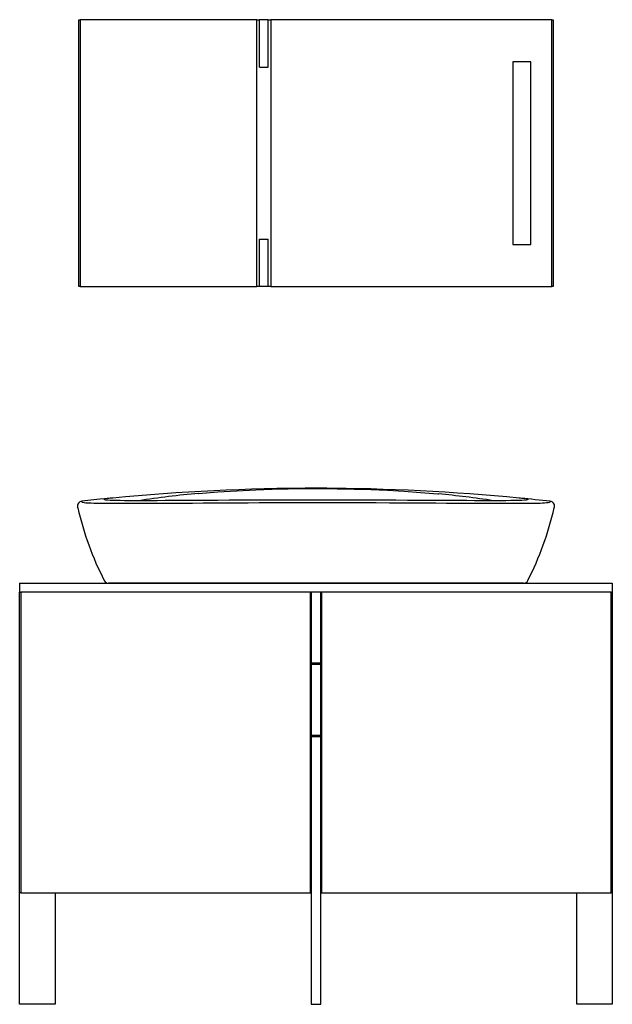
# Model space of a CAD drawing. Header units: millimetres. Extents: x 58.37 to 59.37, y 1561.74 to 1563.4.
import ezdxf

# ---------------------------------------------------------------- set-up
doc = ezdxf.new("R2010")
doc.units = ezdxf.units.MM
doc.layers.add('SANINDUSA', color=3, linetype='Continuous')

msp = doc.modelspace()

# ---------------------------------------------------------------- linework, layer by layer
at = {"layer": 'SANINDUSA'}
for p, q in [((58.468, 1562.9515), (58.468, 1563.4015)), ((58.468, 1563.4015), (58.47, 1563.4015)), ((58.47, 1563.4015), (58.47, 1562.9515)), ((58.768, 1563.4015), (58.47, 1563.4015)), ((58.768, 1563.4015), (58.7725, 1563.4015)), ((58.768, 1562.9515), (58.768, 1563.4015)), ((58.7725, 1563.3215), (58.7725, 1563.4015)), ((58.7875, 1563.4015), (58.7725, 1563.4015)), ((58.7875, 1563.3215), (58.7875, 1563.4015)), ((58.7875, 1563.4015), (58.792, 1563.4015)), ((58.792, 1563.4015), (58.792, 1562.9515)), ((59.266, 1563.4015), (58.792, 1563.4015)), ((59.266, 1563.4015), (59.268, 1563.4015)), ((59.266, 1562.9515), (59.266, 1563.4015)), ((59.268, 1563.4015), (59.268, 1562.9515)), ((59.2003, 1563.3305), (59.2003, 1563.0225)), ((59.2303, 1563.3305), (59.2003, 1563.3305)), ((59.2003, 1563.3305), (59.2003, 1563.0225)), ((59.2303, 1563.0225), (59.2303, 1563.3305)), ((59.2303, 1563.0225), (59.2303, 1563.3305)), ((58.7725, 1563.3215), (58.7875, 1563.3215)), ((58.7725, 1562.9515), (58.7725, 1563.0315)), ((58.7725, 1563.0315), (58.7875, 1563.0315)), ((58.7875, 1562.9515), (58.7875, 1563.0315)), ((59.2003, 1563.0225), (59.2303, 1563.0225)), ((58.47, 1562.9515), (58.468, 1562.9515)), ((58.47, 1562.9515), (58.768, 1562.9515)), ((58.7725, 1562.9515), (58.768, 1562.9515)), ((58.7875, 1562.9515), (58.7725, 1562.9515)), ((58.792, 1562.9515), (58.7875, 1562.9515)), ((58.792, 1562.9515), (59.266, 1562.9515)), ((59.268, 1562.9515), (59.266, 1562.9515)), ((58.5241, 1562.5949), (58.5232, 1562.5948)), ((58.5253, 1562.5949), (58.5241, 1562.5949)), ((58.868, 1562.5917), (58.868, 1562.5917)), ((59.212, 1562.5949), (59.2108, 1562.5949)), ((59.2129, 1562.5948), (59.212, 1562.5949)), ((58.4661, 1562.5787), (58.4658, 1562.5798)), ((58.368, 1562.4515), (58.368, 1562.4365)), ((58.368, 1562.4515), (59.368, 1562.4515)), ((59.2182, 1562.4515), (58.5179, 1562.4515)), ((59.368, 1562.4515), (59.368, 1562.4365)), ((58.368, 1562.4365), (58.3698, 1562.4365)), ((58.368, 1562.4365), (58.3698, 1562.4365)), ((58.368, 1561.9295), (58.368, 1562.4365)), ((58.8588, 1562.4365), (58.3698, 1562.4365)), ((58.3698, 1562.4365), (58.3698, 1561.9295)), ((58.8588, 1562.4365), (58.8598, 1562.4365)), ((58.8588, 1562.4365), (58.8598, 1562.4365)), ((58.8588, 1561.9295), (58.8588, 1562.4365)), ((58.8598, 1562.4365), (58.8598, 1562.3168)), ((58.8762, 1562.4365), (58.8598, 1562.4365)), ((58.8762, 1562.4365), (58.8772, 1562.4365)), ((58.8762, 1562.4365), (58.8772, 1562.4365)), ((58.8762, 1562.3168), (58.8762, 1562.4365)), ((58.8772, 1562.4365), (58.8772, 1561.9295)), ((59.3662, 1562.4365), (58.8772, 1562.4365)), ((59.3662, 1562.4365), (59.368, 1562.4365)), ((59.3662, 1562.4365), (59.368, 1562.4365)), ((59.3662, 1561.9295), (59.3662, 1562.4365)), ((59.368, 1562.4365), (59.368, 1561.9295)), ((58.8588, 1562.4165), (58.8598, 1562.4165)), ((58.8762, 1562.4165), (58.8772, 1562.4165)), ((58.8598, 1562.3915), (58.8588, 1562.3915)), ((58.8772, 1562.3915), (58.8762, 1562.3915)), ((58.8598, 1562.3168), (58.8598, 1562.3148)), ((58.8762, 1562.3168), (58.8598, 1562.3168)), ((58.8598, 1562.3148), (58.8598, 1562.195)), ((58.8598, 1562.3148), (58.8762, 1562.3148)), ((58.8762, 1562.3148), (58.8762, 1562.3168)), ((58.8762, 1562.195), (58.8762, 1562.3148)), ((58.8588, 1562.2095), (58.8598, 1562.2095)), ((58.8762, 1562.2095), (58.8772, 1562.2095)), ((58.8598, 1562.193), (58.8588, 1562.193)), ((58.8598, 1562.195), (58.8598, 1562.193)), ((58.8762, 1562.195), (58.8598, 1562.195)), ((58.8598, 1562.193), (58.8762, 1562.193)), ((58.8598, 1562.193), (58.8598, 1561.7415)), ((58.8762, 1562.193), (58.8762, 1562.195)), ((58.8762, 1561.7415), (58.8762, 1562.193)), ((58.8772, 1562.193), (58.8762, 1562.193)), ((58.8588, 1562.173), (58.8598, 1562.173)), ((58.8762, 1562.173), (58.8772, 1562.173)), ((58.8598, 1561.9495), (58.8588, 1561.9495)), ((58.8772, 1561.9495), (58.8762, 1561.9495)), ((58.3698, 1561.9295), (58.368, 1561.9295)), ((58.368, 1561.7415), (58.368, 1561.9295)), ((58.3698, 1561.9295), (58.8588, 1561.9295)), ((58.428, 1561.9295), (58.428, 1561.7415)), ((58.8598, 1561.9295), (58.8588, 1561.9295)), ((58.8772, 1561.9295), (58.8762, 1561.9295)), ((58.8772, 1561.9295), (59.3662, 1561.9295)), ((59.308, 1561.7415), (59.308, 1561.9295)), ((59.368, 1561.9295), (59.3662, 1561.9295)), ((59.368, 1561.9295), (59.368, 1561.7415)), ((58.428, 1561.7415), (58.368, 1561.7415)), ((58.8598, 1561.7415), (58.8762, 1561.7415)), ((59.368, 1561.7415), (59.308, 1561.7415))]:
    msp.add_line(p, q, dxfattribs=at)
at = {"layer": 'SANINDUSA', "flags": 128}
for points in [[(58.6698, 1562.6028), (58.6705, 1562.6028), (58.7022, 1562.6054), (58.7342, 1562.6074), (58.7664, 1562.609), (58.7938, 1562.61), (58.8213, 1562.6106), (58.8488, 1562.611), (58.8763, 1562.6111), (58.9038, 1562.6108), (58.9322, 1562.6103), (58.9604, 1562.6094), (58.9886, 1562.6081), (59.0166, 1562.6065), (59.0444, 1562.6046), (59.0735, 1562.6021), (59.0748, 1562.602)], [(58.8865, 1562.6115), (58.8865, 1562.6115), (58.886, 1562.6115), (58.885, 1562.6115), (58.8835, 1562.6115), (58.8816, 1562.6115), (58.8793, 1562.6115), (58.8766, 1562.6115), (58.8738, 1562.6115), (58.87, 1562.6115), (58.8669, 1562.6115), (58.8638, 1562.6115), (58.8608, 1562.6115), (58.8581, 1562.6115), (58.8556, 1562.6115), (58.8535, 1562.6115), (58.8517, 1562.6115), (58.8505, 1562.6115), (58.8498, 1562.6115), (58.8495, 1562.6115), (58.8498, 1562.6115), (58.8506, 1562.6115), (58.8519, 1562.6115), (58.8537, 1562.6115), (58.8559, 1562.6115), (58.8584, 1562.6115), (58.8612, 1562.6115), (58.8642, 1562.6115), (58.868, 1562.6115), (58.868, 1562.6115)], [(58.519, 1562.5944), (58.5033, 1562.5929), (58.4727, 1562.5896)], [(58.5107, 1562.5928), (58.5108, 1562.5929), (58.5109, 1562.593)], [(58.5109, 1562.5925), (58.5108, 1562.5926), (58.5107, 1562.5927), (58.5107, 1562.5928)], [(58.5109, 1562.593), (58.5115, 1562.5935), (58.5128, 1562.5938), (58.5131, 1562.5938)], [(58.868, 1562.5917), (58.8673, 1562.5917), (58.8461, 1562.5917), (58.8248, 1562.5917), (58.8036, 1562.5916), (58.7826, 1562.5915), (58.7618, 1562.5915), (58.7413, 1562.5914), (58.7217, 1562.5913), (58.7024, 1562.5912), (58.6835, 1562.5911), (58.6651, 1562.5909), (58.6473, 1562.5908), (58.6301, 1562.5907), (58.6134, 1562.5907), (58.5998, 1562.5906), (58.5868, 1562.5905), (58.5746, 1562.5905), (58.5632, 1562.5905), (58.5528, 1562.5906), (58.5448, 1562.5906), (58.5375, 1562.5907), (58.531, 1562.5909), (58.5254, 1562.591), (58.5206, 1562.5912), (58.5167, 1562.5914), (58.5136, 1562.5917), (58.5116, 1562.5921), (58.5109, 1562.5925)], [(59.2252, 1562.5925), (59.2245, 1562.5921), (59.2225, 1562.5917), (59.2194, 1562.5914), (59.2153, 1562.5912), (59.21, 1562.591), (59.2038, 1562.5908), (59.1967, 1562.5907), (59.1884, 1562.5906), (59.1793, 1562.5906), (59.1694, 1562.5905), (59.1587, 1562.5905), (59.1473, 1562.5906), (59.1353, 1562.5906), (59.1223, 1562.5907), (59.1086, 1562.5907), (59.0944, 1562.5908), (59.0798, 1562.5909), (59.0613, 1562.591), (59.0422, 1562.5911), (59.0227, 1562.5912), (59.0026, 1562.5913), (58.9823, 1562.5914), (58.9618, 1562.5915), (58.9386, 1562.5916), (58.9152, 1562.5917), (58.8916, 1562.5917), (58.868, 1562.5917)], [(59.2251, 1562.593), (59.2253, 1562.5929), (59.2254, 1562.5928)], [(59.2254, 1562.5928), (59.2253, 1562.5926), (59.2252, 1562.5925)], [(58.473, 1562.5884), (58.4733, 1562.5881), (58.4743, 1562.5879), (58.4766, 1562.5875), (58.4799, 1562.5872), (58.4843, 1562.5869), (58.4884, 1562.5868), (58.493, 1562.5866), (58.5005, 1562.5865), (58.5089, 1562.5863), (58.5184, 1562.5862), (58.526, 1562.5862), (58.5341, 1562.5862), (58.5459, 1562.5862), (58.5584, 1562.5862), (58.5717, 1562.5862), (58.5823, 1562.5863), (58.5932, 1562.5863), (58.6088, 1562.5864), (58.625, 1562.5865), (58.6418, 1562.5866), (58.6594, 1562.5867), (58.6774, 1562.5868), (58.6961, 1562.5869), (58.7153, 1562.587), (58.7348, 1562.5871), (58.7533, 1562.5872), (58.7722, 1562.5873), (58.7912, 1562.5874), (58.8105, 1562.5874), (58.83, 1562.5875), (58.8499, 1562.5875), (58.8697, 1562.5875), (58.8896, 1562.5875), (58.9068, 1562.5875), (58.9238, 1562.5874), (58.9467, 1562.5874), (58.9695, 1562.5873), (58.992, 1562.5872), (59.0089, 1562.5871), (59.0256, 1562.587), (59.0393, 1562.5869), (59.0527, 1562.5869), (59.0705, 1562.5868), (59.088, 1562.5867), (59.105, 1562.5865), (59.1175, 1562.5865), (59.1298, 1562.5864), (59.1397, 1562.5863), (59.1495, 1562.5863), (59.1621, 1562.5862), (59.1743, 1562.5862), (59.1858, 1562.5862), (59.1942, 1562.5862), (59.2022, 1562.5862), (59.2089, 1562.5862), (59.2153, 1562.5862), (59.2233, 1562.5863), (59.2308, 1562.5864), (59.2375, 1562.5865), (59.2421, 1562.5866), (59.2463, 1562.5867), (59.2501, 1562.5869), (59.2534, 1562.587), (59.2571, 1562.5873), (59.2599, 1562.5876), (59.2619, 1562.5879), (59.2627, 1562.5881), (59.2631, 1562.5884)], [(59.2631, 1562.5884), (59.2633, 1562.5894), (59.2633, 1562.5896), (59.2633, 1562.5896)]]:
    msp.add_lwpolyline(points, dxfattribs=at)
at = {"layer": 'SANINDUSA'}
for centre, radius, start, end in [((58.8664, 1559.0866), 3.5249, 90.0081, 95.5527), ((58.8699, 1559.093), 3.5185, 84.4408, 89.882), ((58.767, 1560.0778), 2.5289, 95.5328, 95.7634), ((58.7955, 1561.1399), 1.4682, 94.9119, 98.8745), ((58.9442, 1561.1663), 1.4416, 81.1116, 84.8044), ((58.868, 1559.0415), 3.57, 83.6424, 84.4567), ((58.9586, 1559.9714), 2.6357, 84.2427, 84.4648), ((59.2234, 1562.5917), 0.00218, 38.0474, 99.7094), ((58.4736, 1562.5816), 0.008, 96.3576, 192.9091), ((58.9902, 1562.7), 0.538, 193.0356, 206.9859), ((58.5774, 1562.6131), 0.1073, 192.6519, 193.2783), ((58.7459, 1562.7), 0.538, 333.0141, 346.9644), ((59.2625, 1562.5816), 0.008, 347.0909, 83.6424), ((58.7459, 1562.7), 0.538, 346.9644, 347.0909), ((58.5179, 1562.4595), 0.008, 206.9859, 270), ((59.2182, 1562.4595), 0.008, 270, 333.0141)]:
    msp.add_arc(centre, radius, start, end, dxfattribs=at)

doc.saveas('drawing.dxf')
